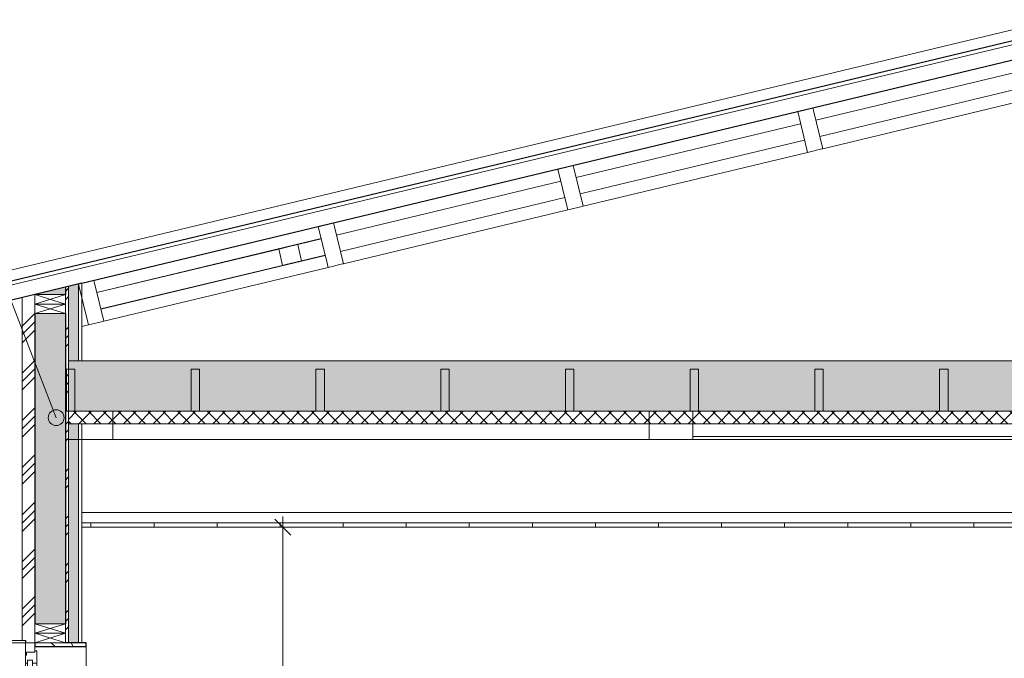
# Model space of a CAD drawing. Header units: millimetres. Extents: x -21851 to 219842, y -3161 to 6433.
# Tile 16 of 81: x 49080 to 53764, y 2176 to 5216. Entities that reach past the tile are written whole.
import ezdxf

# ---------------------------------------------------------------- set-up
doc = ezdxf.new("R2010")
doc.units = ezdxf.units.MM
for name, color, linetype, lineweight in [('A-ANNO-DIMS', 211, 'Continuous', 9), ('A-ANNO-DIMS-50', 211, 'Continuous', 9), ('A-CLNG', 13, 'Continuous', 13), ('A-CLNG-FNSH', 13, 'Continuous', 13), ('A-CLNG-PATT', 13, 'Continuous', 13), ('A-DETL-GENF', 92, 'Continuous', 13), ('A-FLOR-FNSH', 192, 'Continuous', 13), ('A-FLOR-PATT', 8, 'Continuous', 13), ('A-GLAZ', 151, 'Continuous', 13), ('A-ROOF', 132, 'Continuous', 13), ('A-ROOF-FNSH', 132, 'Continuous', 13), ('A-WALL', 113, 'Continuous', 13), ('A-WALL-FNSH', 113, 'Continuous', 13), ('A-WALL-PATT', 111, 'Continuous', 13), ('G-ANNO-TEXT', 231, 'Continuous', 9), ('I-WALL', 2, 'Continuous', 13), ('S-BEAM', 12, 'Continuous', 13)]:
    doc.layers.add(name, color=color, linetype=linetype, lineweight=lineweight)
doc.styles.add('Trebuchet MS', font='trebuc.ttf', dxfattribs={"height": 90})
doc.dimstyles.new('Cotes100e_Intérieur', dxfattribs={"dimscale": 304.8, "dimtxt": 92.785582, "dimasz": 0.246063, "dimexe": 0.164042, "dimexo": 0.0625, "dimgap": 0.032808, "dimtad": 1, "dimdec": 0, "dimlfac": 0.1, "dimzin": 0, "dimdsep": 46, "dimtxsty": 'Trebuchet MS', "dimblk1": 'OBLIQUE', "dimblk2": 'OBLIQUE', "dimsah": 1, "dimcen": 0.09, "dimdle": 0.164042, "dimazin": 0, "dimtfac": 1, "dimtdec": 4, "dimtix": 1, "dimtmove": 0, "dimatfit": 3, "dimfxl": 0.164042, "dimfxlon": 1, "dimtvp": 1, "dimtolj": 1, "dimtzin": 0, "dimarcsym": 2})
pattern_1 = [(45, (66518.88, 3183.11), (-112.2532, 112.2532), []), (45, (66558.56, 3183.11), (0, 224.5064), []), (45, (66479.19, 3183.11), (0, 224.5064), [])]
pattern_2 = [(315, (48994.544, 2034.6), (177.7999, -88.8996), [15.715, -110.008]), (315, (49072.33, 2001.266), (177.7999, -88.8996), [15.715, -110.008]), (315, (48994.544, 1990.15), (177.7999, -88.8996), [15.715, -110.008]), (315, (49072.33, 1956.815), (177.7999, -88.8996), [15.715, -110.008]), (341.565, (49005.656, 2023.49), (355.59962, -88.89985), [35.141, -245.986]), (341.565, (49038.994, 2012.379), (355.59962, -88.89985), [35.141, -245.986]), (341.565, (49005.656, 1979.04), (355.59962, -88.89985), [35.141, -245.986]), (341.565, (49038.994, 1967.928), (355.59962, -88.89985), [35.141, -245.986]), (45, (49072.33, 2023.49), (-177.7999, -88.8996), [15.715, -110.008]), (45, (48994.544, 1990.15), (-177.7999, -88.8996), [15.715, -110.008]), (45, (49072.33, 1979.04), (-177.7999, -88.8996), [15.715, -110.008]), (45, (48994.544, 1945.7), (-177.7999, -88.8996), [15.715, -110.008]), (18.435, (49038.994, 2012.379), (-355.59962, -88.89985), [35.141, -245.986]), (18.435, (49005.657, 2001.266), (-355.59962, -88.89985), [35.141, -245.986]), (18.435, (49038.994, 1967.928), (-355.59962, -88.89985), [35.141, -245.986]), (18.435, (49005.657, 1956.815), (-355.59962, -88.89985), [35.141, -245.986])]

# ---------------------------------------------------------------- blocks, each defined once
blk = doc.blocks.new('Family - IfcBeam - FP-251653-COUPE JJ_50')
at = {"layer": 'S-BEAM', "color": 10, "lineweight": 18}
for p, q in [((-7973, 3551.5), (-7975.5, 3551.5)), ((-7975.5, 3551.5), (-7975.5, 3364.1)), ((-7935.5, 3551.5), (-7973, 3551.5)), ((-7935.5, 3538.8), (-7935.5, 3551.5)), ((-7935.5, 3351.5), (-7935.5, 3538.8)), ((-7975.5, 3364.1), (-7975.5, 3351.5)), ((-7975.5, 3351.5), (-7938.1, 3351.5)), ((-7938.1, 3351.5), (-7935.5, 3351.5))]:
    blk.add_line(p, q, dxfattribs=at)
blk = doc.blocks.new('Family - IfcBeam - ENTRETOISE-251702-COUPE JJ_50')
at = {"layer": 'S-BEAM', "color": 10, "lineweight": 18}
blk.add_line((-10330, 4171.4), (-10324.1, 4172.8), dxfattribs=at)
blk = doc.blocks.new('Family - IfcBeam - PANNE-251724-COUPE JJ_50')
at = {"layer": 'S-BEAM', "color": 10, "lineweight": 18}
for p, q in [((-9192.7, 4505.7), (-9197.7, 4504.5)), ((-9197.7, 4504.5), (-9154.2, 4323.3)), ((-9124.8, 4522), (-9192.7, 4505.7)), ((-9121.6, 4508.8), (-9124.8, 4522)), ((-9078.1, 4327.6), (-9121.6, 4508.8)), ((-9154.2, 4323.3), (-9151, 4310.1)), ((-9151, 4310.1), (-9083, 4326.4)), ((-9083, 4326.4), (-9078.1, 4327.6))]:
    blk.add_line(p, q, dxfattribs=at)
blk = doc.blocks.new('Family - IfcPlate - PLAT-251758-COUPE JJ_50')
at = {"layer": 'S-BEAM', "color": 10, "lineweight": 18}
for p, q in [((-6834, 4866.3), (-7937.8, 4601.3)), ((-8010.7, 4583.8), (-9078.1, 4327.6)), ((-9151, 4310.1), (-10218.3, 4053.8)), ((-10291.3, 4036.3), (-11358.6, 3780.1)), ((-11431.6, 3762.5), (-11463, 3755))]:
    blk.add_line(p, q, dxfattribs=at)
blk = doc.blocks.new('Family - IfcBeam - CVT-251786-COUPE JJ_50')
at = {"layer": 'S-BEAM', "color": 10, "lineweight": 18}
blk.add_line((-8556.9, 3216.5), (-6890.7, 3216.5), dxfattribs=at)
blk = doc.blocks.new('Family - IfcBeam - ENTRETOISE-251856-COUPE JJ_50')
at = {"layer": 'S-BEAM', "color": 10, "lineweight": 18}
for p, q in [((-10330, 4171.4), (-11391.4, 3916.6)), ((-11372.5, 3838), (-10305.2, 4094.2))]:
    blk.add_line(p, q, dxfattribs=at)
blk = doc.blocks.new('Family - IfcBeam - FP-251982-COUPE JJ_50')
at = {"layer": 'S-BEAM', "color": 10, "lineweight": 18}
for p, q in [((-9753.2, 3551.5), (-9755.7, 3551.5)), ((-9755.7, 3551.5), (-9755.7, 3364.1)), ((-9715.7, 3551.5), (-9753.2, 3551.5)), ((-9715.7, 3538.8), (-9715.7, 3551.5)), ((-9715.7, 3351.5), (-9715.7, 3538.8)), ((-9755.7, 3364.1), (-9755.7, 3351.5)), ((-9755.7, 3351.5), (-9718.3, 3351.5)), ((-9718.3, 3351.5), (-9715.7, 3351.5))]:
    blk.add_line(p, q, dxfattribs=at)
blk = doc.blocks.new('Family - IfcBeam - ENTRETOISE-252012-COUPE JJ_50')
at = {"layer": 'S-BEAM', "color": 10, "lineweight": 18}
blk.add_line((-10305.1, 4093.8), (-10313.6, 4091.8), dxfattribs=at)
blk = doc.blocks.new('Family - IfcBeam - FP-252018-COUPE JJ_50')
at = {"layer": 'S-BEAM', "color": 10, "lineweight": 18}
for p, q in [((-8566.4, 3551.5), (-8568.9, 3551.5)), ((-8568.9, 3551.5), (-8568.9, 3364.1)), ((-8528.9, 3551.5), (-8566.4, 3551.5)), ((-8528.9, 3538.8), (-8528.9, 3551.5)), ((-8528.9, 3351.5), (-8528.9, 3538.8)), ((-8568.9, 3364.1), (-8568.9, 3351.5)), ((-8568.9, 3351.5), (-8531.5, 3351.5)), ((-8531.5, 3351.5), (-8528.9, 3351.5))]:
    blk.add_line(p, q, dxfattribs=at)
blk = doc.blocks.new('Family - IfcBeam - FP-252082-COUPE JJ_50')
at = {"layer": 'S-BEAM', "color": 10, "lineweight": 18}
for p, q in [((-11533.4, 3551.5), (-11536, 3551.5)), ((-11536, 3551.5), (-11536, 3364.1)), ((-11496, 3551.5), (-11533.4, 3551.5)), ((-11496, 3538.8), (-11496, 3551.5)), ((-11496, 3351.5), (-11496, 3538.8)), ((-11536, 3364.1), (-11536, 3351.5)), ((-11536, 3351.5), (-11498.5, 3351.5)), ((-11498.5, 3351.5), (-11496, 3351.5))]:
    blk.add_line(p, q, dxfattribs=at)
blk = doc.blocks.new('Family - IfcBeam - CVT-252086-COUPE JJ_50')
at = {"layer": 'S-BEAM', "color": 10, "lineweight": 18}
for p, q in [((-11541, 3351.5), (-11541, 3225)), ((-11526.7, 3351.5), (-11541, 3351.5)), ((-11316, 3351.5), (-11526.7, 3351.5)), ((-11316, 3342.9), (-11316, 3351.5)), ((-11316, 3216.5), (-11316, 3342.9)), ((-11541, 3225), (-11541, 3216.5)), ((-11541, 3216.5), (-11330.2, 3216.5)), ((-11330.2, 3216.5), (-11316, 3216.5))]:
    blk.add_line(p, q, dxfattribs=at)
blk = doc.blocks.new('Family - IfcBeam - ENTRETOISE-252148-COUPE JJ_50')
at = {"layer": 'S-BEAM', "color": 10, "lineweight": 18}
for p, q in [((-11391.3, 3916.2), (-10526.3, 4123.9)), ((-10507.6, 4046.1), (-11372.6, 3838.4))]:
    blk.add_line(p, q, dxfattribs=at)
blk = doc.blocks.new('Family - IfcBeam - CVT-252300-COUPE JJ_50')
at = {"layer": 'S-BEAM', "color": 10, "lineweight": 18}
blk.add_line((-8556.9, 3231.5), (-6890.7, 3231.5), dxfattribs=at)
blk = doc.blocks.new('Family - IfcBeam - ENTRETOISE-252328-COUPE JJ_50')
at = {"layer": 'S-BEAM', "color": 10, "lineweight": 18}
for p, q in [((-10436, 4145.5), (-10324, 4172.4)), ((-10450.7, 4142), (-10526.3, 4123.9)), ((-10526.3, 4123.9), (-10522.9, 4109.8)), ((-10436, 4145.5), (-10450.7, 4142)), ((-10420.3, 4080.2), (-10436, 4145.5)), ((-10522.9, 4109.8), (-10507.6, 4046.1)), ((-10417.4, 4067.7), (-10420.3, 4080.2)), ((-10417.4, 4067.7), (-10305.3, 4094.6)), ((-10507.6, 4046.1), (-10491.7, 4049.9)), ((-10491.7, 4049.9), (-10417.4, 4067.7))]:
    blk.add_line(p, q, dxfattribs=at)
blk = doc.blocks.new('Family - IfcBeam - PANNE-252336-COUPE JJ_50')
at = {"layer": 'S-BEAM', "color": 10, "lineweight": 18}
for p, q in [((-8052.4, 4779.5), (-8057.4, 4778.3)), ((-8057.4, 4778.3), (-8013.9, 4597)), ((-7984.5, 4795.8), (-8052.4, 4779.5)), ((-7981.3, 4782.5), (-7984.5, 4795.8)), ((-7937.8, 4601.3), (-7981.3, 4782.5)), ((-8013.9, 4597), (-8010.7, 4583.8)), ((-8010.7, 4583.8), (-7942.7, 4600.1)), ((-7942.7, 4600.1), (-7937.8, 4601.3))]:
    blk.add_line(p, q, dxfattribs=at)
blk = doc.blocks.new('Family - IfcBeam - CVT-252366-COUPE JJ_50')
at = {"layer": 'S-BEAM', "color": 10, "lineweight": 18}
for p, q in [((-8681.6, 3351.5), (-8764.3, 3351.5)), ((-8764.3, 3351.5), (-8764.3, 3271.7)), ((-8556.9, 3351.5), (-8681.6, 3351.5)), ((-8556.9, 3299.8), (-8556.9, 3351.5)), ((-8556.9, 3216.5), (-8556.9, 3299.8)), ((-8764.3, 3271.7), (-8764.3, 3216.5)), ((-11316, 3216.5), (-8764.3, 3216.5)), ((-8764.3, 3216.5), (-8638.5, 3216.5)), ((-8638.5, 3216.5), (-8556.9, 3216.5))]:
    blk.add_line(p, q, dxfattribs=at)
blk = doc.blocks.new('Family - IfcBeam - FP-252416-COUPE JJ_50')
at = {"layer": 'S-BEAM', "color": 10, "lineweight": 18}
for p, q in [((-10940, 3551.5), (-10942.6, 3551.5)), ((-10942.6, 3551.5), (-10942.6, 3364.1)), ((-10902.6, 3551.5), (-10940, 3551.5)), ((-10902.6, 3538.8), (-10902.6, 3551.5)), ((-10902.6, 3351.5), (-10902.6, 3538.8)), ((-10942.6, 3364.1), (-10942.6, 3351.5)), ((-10942.6, 3351.5), (-10905.1, 3351.5)), ((-10905.1, 3351.5), (-10902.6, 3351.5))]:
    blk.add_line(p, q, dxfattribs=at)
blk = doc.blocks.new('Family - IfcBeam - ENTRETOISE-252440-COUPE JJ_50')
at = {"layer": 'S-BEAM', "color": 10, "lineweight": 18}
for p, q in [((-11391.5, 3917.2), (-10324.2, 4173.4)), ((-11372.4, 3837.4), (-10305.1, 4093.7))]:
    blk.add_line(p, q, dxfattribs=at)
blk = doc.blocks.new('Family - IfcBeam - ENTRETOISE-252452-COUPE JJ_50')
at = {"layer": 'S-BEAM', "color": 10, "lineweight": 18}
for p, q in [((-7970.5, 4737.4), (-6871.5, 5001.3)), ((-6871.5, 4919), (-7951.8, 4659.7)), ((-9110.7, 4463.7), (-8043.4, 4719.9)), ((-8024.7, 4642.1), (-9092.1, 4385.9)), ((-10251, 4189.9), (-9183.7, 4446.2)), ((-9165, 4368.4), (-10232.4, 4112.1))]:
    blk.add_line(p, q, dxfattribs=at)
blk = doc.blocks.new('Family - IfcBeam - FP-252478-COUPE JJ_50')
at = {"layer": 'S-BEAM', "color": 10, "lineweight": 18}
for p, q in [((-7379.6, 3551.5), (-7382.1, 3551.5)), ((-7382.1, 3551.5), (-7382.1, 3364.1)), ((-7342.1, 3551.5), (-7379.6, 3551.5)), ((-7342.1, 3538.8), (-7342.1, 3551.5)), ((-7342.1, 3351.5), (-7342.1, 3538.8)), ((-7382.1, 3364.1), (-7382.1, 3351.5)), ((-7382.1, 3351.5), (-7344.6, 3351.5)), ((-7344.6, 3351.5), (-7342.1, 3351.5))]:
    blk.add_line(p, q, dxfattribs=at)
blk = doc.blocks.new('Family - IfcBeam - PANNE-252510-COUPE JJ_50')
at = {"layer": 'S-BEAM', "color": 10, "lineweight": 18}
for p, q in [((-10333, 4232), (-10338, 4230.8)), ((-10338, 4230.8), (-10294.5, 4049.5)), ((-10265, 4248.3), (-10333, 4232)), ((-10261.9, 4235), (-10265, 4248.3)), ((-10218.3, 4053.8), (-10261.9, 4235)), ((-10294.5, 4049.5), (-10291.3, 4036.3)), ((-10291.3, 4036.3), (-10223.3, 4052.6)), ((-10223.3, 4052.6), (-10218.3, 4053.8))]:
    blk.add_line(p, q, dxfattribs=at)
blk = doc.blocks.new('Family - IfcBeam - FP-252566-COUPE JJ_50')
at = {"layer": 'S-BEAM', "color": 10, "lineweight": 18}
for p, q in [((-9159.8, 3551.5), (-9162.3, 3551.5)), ((-9162.3, 3551.5), (-9162.3, 3364.1)), ((-9122.3, 3551.5), (-9159.8, 3551.5)), ((-9122.3, 3538.8), (-9122.3, 3551.5)), ((-9122.3, 3351.5), (-9122.3, 3538.8)), ((-9162.3, 3364.1), (-9162.3, 3351.5)), ((-9162.3, 3351.5), (-9124.9, 3351.5)), ((-9124.9, 3351.5), (-9122.3, 3351.5))]:
    blk.add_line(p, q, dxfattribs=at)
blk = doc.blocks.new('Family - IfcBeam - PANNE-252568-COUPE JJ_50')
at = {"layer": 'S-BEAM', "color": 10, "lineweight": 18}
for p, q in [((-11473.3, 3958.2), (-11478.2, 3957)), ((-11478.2, 3957), (-11434.7, 3775.8)), ((-11405.3, 3974.5), (-11473.3, 3958.2)), ((-11402.1, 3961.3), (-11405.3, 3974.5)), ((-11358.6, 3780.1), (-11402.1, 3961.3)), ((-11434.7, 3775.8), (-11431.6, 3762.5)), ((-11431.6, 3762.5), (-11363.6, 3778.9)), ((-11363.6, 3778.9), (-11358.6, 3780.1))]:
    blk.add_line(p, q, dxfattribs=at)
blk = doc.blocks.new('Family - IfcBeam - FP-252604-COUPE JJ_50')
at = {"layer": 'S-BEAM', "color": 10, "lineweight": 18}
for p, q in [((-10346.6, 3551.5), (-10349.1, 3551.5)), ((-10349.1, 3551.5), (-10349.1, 3364.1)), ((-10309.1, 3551.5), (-10346.6, 3551.5)), ((-10309.1, 3538.8), (-10309.1, 3551.5)), ((-10309.1, 3351.5), (-10309.1, 3538.8)), ((-10349.1, 3364.1), (-10349.1, 3351.5)), ((-10349.1, 3351.5), (-10311.7, 3351.5)), ((-10311.7, 3351.5), (-10309.1, 3351.5))]:
    blk.add_line(p, q, dxfattribs=at)
blk = doc.blocks.new('GROUPE SCOLAIRE ST JULIEN - PRO - Ind A_importrevit_ifc-2-COUPE JJ_50')
at = {"layer": 'S-BEAM', "color": 10, "lineweight": 18}
for name in ['Family - IfcBeam - ENTRETOISE-252452-COUPE JJ_50', 'Family - IfcPlate - PLAT-251758-COUPE JJ_50', 'Family - IfcBeam - PANNE-252336-COUPE JJ_50', 'Family - IfcBeam - PANNE-251724-COUPE JJ_50', 'Family - IfcBeam - PANNE-252510-COUPE JJ_50', 'Family - IfcBeam - ENTRETOISE-252440-COUPE JJ_50', 'Family - IfcBeam - ENTRETOISE-251856-COUPE JJ_50', 'Family - IfcBeam - ENTRETOISE-252328-COUPE JJ_50', 'Family - IfcBeam - ENTRETOISE-251702-COUPE JJ_50', 'Family - IfcBeam - ENTRETOISE-252148-COUPE JJ_50', 'Family - IfcBeam - ENTRETOISE-252012-COUPE JJ_50', 'Family - IfcBeam - PANNE-252568-COUPE JJ_50', 'Family - IfcBeam - FP-252082-COUPE JJ_50', 'Family - IfcBeam - FP-252416-COUPE JJ_50', 'Family - IfcBeam - FP-252604-COUPE JJ_50', 'Family - IfcBeam - FP-251982-COUPE JJ_50', 'Family - IfcBeam - FP-252566-COUPE JJ_50', 'Family - IfcBeam - FP-252018-COUPE JJ_50', 'Family - IfcBeam - FP-251653-COUPE JJ_50', 'Family - IfcBeam - FP-252478-COUPE JJ_50', 'Family - IfcBeam - CVT-252086-COUPE JJ_50', 'Family - IfcBeam - CVT-252366-COUPE JJ_50', 'Family - IfcBeam - CVT-252300-COUPE JJ_50', 'Family - IfcBeam - CVT-251786-COUPE JJ_50']:
    blk.add_blockref(name, (0, 0), dxfattribs=at)
blk = doc.blocks.new('Menuiserie Alu - 1V _ 1fixe - 300x180cm - Bavettes Alu-V20-COUPE JJ_50')
at = {"layer": 'A-GLAZ', "color": 30}
for p, q in [((-11730, 2260), (-11844, 2260)), ((-11844, 2260), (-11844, 2250)), ((-11844, 2250), (-11730, 2250)), ((-11686, 2250), (-11731, 2250)), ((-11731, 2250), (-11731, 2191)), ((-11730, 2250), (-11730, 2260)), ((-11686, 2205), (-11686, 2250)), ((-11726, 2191), (-11726, 2205)), ((-11726, 2205), (-11686, 2205)), ((-11726, 2205), (-11726, 2191)), ((-11686, 2205), (-11726, 2205)), ((-11677, 2211), (-11686, 2211)), ((-11686, 2211), (-11686, 2205)), ((-11677, 2153), (-11677, 2211)), ((-11731, 2191), (-11726, 2191)), ((-11726, 2191), (-11731, 2191)), ((-11731, 2191), (-11731, 2153)), ((-11698, 2167), (-11722, 2167)), ((-11722, 2167), (-11722, 533)), ((-11722, 2153), (-11722, 2167)), ((-11722, 2167), (-11698, 2167)), ((-11698, 533), (-11698, 2167)), ((-11698, 2167), (-11698, 2153)), ((-11731, 2153), (-11722, 2153)), ((-11731, 2153), (-11731, 547)), ((-11698, 2153), (-11677, 2153)), ((-11677, 547), (-11677, 2153)), ((-11661, 1033), (-11677, 1033)), ((-11657.5, 1014.3), (-11661, 1014.3)), ((-11618, 990.2), (-11661, 990.2)), ((-11642.4, 985.4), (-11661, 987.7)), ((-11618, 990.2), (-11618, 895)), ((-11677, 967), (-11661, 967)), ((-11633.6, 964.3), (-11633.6, 975.5)), ((-11618, 886.7), (-11618, 895)), ((-11621.9, 885), (-11618.7, 885)), ((-11722, 547), (-11731, 547)), ((-11731, 547), (-11731, 509)), ((-11722, 533), (-11722, 547)), ((-11722, 533), (-11698, 533)), ((-11698, 533), (-11722, 533)), ((-11677, 547), (-11698, 547)), ((-11698, 547), (-11698, 533)), ((-11677, 489), (-11677, 547)), ((-11726, 509), (-11731, 509)), ((-11731, 509), (-11731, 450)), ((-11731, 509), (-11726, 509)), ((-11726, 495), (-11726, 509)), ((-11726, 509), (-11726, 495)), ((-11686, 495), (-11726, 495)), ((-11726, 495), (-11686, 495)), ((-11686, 450), (-11686, 495)), ((-11686, 495), (-11686, 489)), ((-11686, 489), (-11677, 489)), ((-11755.4, 456), (-11755.4, 439.9)), ((-11755.4, 439.9), (-11750.4, 439.9)), ((-11731, 459.5), (-11753.1, 458.4)), ((-11752.9, 442.4), (-11752.9, 450)), ((-11752.9, 450), (-11731, 450)), ((-11750.4, 442.4), (-11752.9, 442.4)), ((-11750.4, 439.9), (-11750.4, 442.4)), ((-11731, 450), (-11731, 459.5)), ((-11731, 450), (-11686, 450)), ((-11443, 465), (-11686, 465)), ((-11686, 465), (-11686, 450)), ((-11541, 450), (-11443, 450)), ((-11443, 450), (-11443, 465))]:
    blk.add_line(p, q, dxfattribs=at)
at = {"layer": 'A-GLAZ', "color": 30, "flags": 128}
for points in [[(-11661, 1033), (-11661, 1032.5), (-11661, 1031.2), (-11661, 1029), (-11661, 1026), (-11661, 1022.4), (-11661, 1018), (-11661, 1013.3), (-11661, 1008.1), (-11661, 1002.7), (-11661, 997.3), (-11661, 991.9), (-11661, 986.7), (-11661, 982), (-11661, 977.6), (-11661, 974), (-11661, 971), (-11661, 968.8), (-11661, 967.5), (-11661, 967)], [(-11618, 1002.5), (-11618, 999.3), (-11618, 996.1), (-11618, 993), (-11618, 990.2)], [(-11622.3, 885.2), (-11621.9, 885), (-11622.3, 885.2), (-11623.2, 885.7), (-11624.8, 886.5), (-11626.9, 887.5), (-11629.5, 888.9), (-11632.5, 890.4), (-11635.8, 892.1)]]:
    blk.add_lwpolyline(points, dxfattribs=at)
at = {"layer": 'A-GLAZ', "color": 30}
for centre, radius, start, end in [((-11643.6, 975.5), 10, 0, 83), ((-11677.1, 951.8), 45.3, 343.9884, 16.0116), ((-11676.8, 927.1), 44.9, 344.2614, 15.7386), ((-11664.2, 906.4), 31.8, 339.0637, 15.6727), ((-11753, 456), 2.4, 93, 180)]:
    blk.add_arc(centre, radius, start, end, dxfattribs=at)
for points, knots in [([(-11657.5, 1014.3), (-11657.5, 1014.3), (-11657.4, 1014.3), (-11657.2, 1014.3), (-11656.5, 1014.1), (-11655.2, 1013.9), (-11653.6, 1013.6), (-11652.4, 1013.3), (-11651.3, 1013.1), (-11650.6, 1013), (-11650, 1012.9), (-11649.5, 1012.8), (-11648.8, 1012.6), (-11647.5, 1012.4), (-11645.6, 1012), (-11643.6, 1011.6), (-11642.2, 1011.4), (-11641.4, 1011.2), (-11640.8, 1011.1), (-11640.3, 1011), (-11639.5, 1010.8), (-11638.1, 1010.6), (-11636.2, 1010.2), (-11633.8, 1009.7), (-11630.7, 1009.1), (-11626.7, 1008.3), (-11623.6, 1007.7), (-11622, 1007.4)], [0.5, 0.5, 0.5, 0.5, 0.5078125, 0.515625, 0.53125, 0.5625, 0.578125, 0.59375, 0.609375, 0.6171875, 0.625, 0.6328125, 0.640625, 0.65625, 0.6875, 0.71875, 0.734375, 0.7421875, 0.75, 0.7578125, 0.765625, 0.78125, 0.8125, 0.84375, 0.875, 0.9375, 1, 1, 1, 1]), ([(-11622, 1007.4), (-11621.6, 1007.4), (-11621.1, 1007.2), (-11620.5, 1006.9), (-11620.2, 1006.7), (-11619.9, 1006.5), (-11619.7, 1006.3), (-11619.5, 1006.1), (-11619.3, 1005.9), (-11619.1, 1005.7), (-11618.9, 1005.5), (-11618.7, 1005.2), (-11618.5, 1004.7), (-11618.3, 1004.2), (-11618, 1003.5), (-11618, 1002.9), (-11618, 1002.5)], [0, 0, 0, 0, 0.166667, 0.25, 0.291667, 0.333333, 0.375, 0.416667, 0.458333, 0.5, 0.541667, 0.583333, 0.666667, 0.75, 0.833333, 1, 1, 1, 1]), ([(-11619.1, 1005.7), (-11619.2, 1005.8), (-11619.3, 1005.9), (-11619.5, 1006.1), (-11619.7, 1006.3), (-11619.9, 1006.5), (-11620.2, 1006.7), (-11620.5, 1006.9), (-11621.1, 1007.2), (-11621.6, 1007.4), (-11622, 1007.4)], [0.5, 0.5, 0.5, 0.5, 0.5416667, 0.5833333, 0.625, 0.6666667, 0.7083333, 0.75, 0.8333333, 1, 1, 1, 1]), ([(-11618, 886.7), (-11618, 886.4), (-11618, 886.1), (-11618.2, 885.7), (-11618.3, 885.5), (-11618.4, 885.4), (-11618.5, 885.3), (-11618.6, 885.2), (-11618.6, 885.1), (-11618.7, 885.1), (-11618.7, 885), (-11618.7, 885), (-11618.7, 885)], [0, 0, 0, 0, 0.125, 0.1875, 0.25, 0.28125, 0.3125, 0.34375, 0.375, 0.40625, 0.4375, 0.5, 0.5, 0.5, 0.5]), ([(-11618.7, 885), (-11618.7, 885), (-11618.7, 885), (-11618.7, 885.1), (-11618.6, 885.1), (-11618.6, 885.2), (-11618.5, 885.3), (-11618.4, 885.4), (-11618.4, 885.4), (-11618.4, 885.5)], [0.5, 0.5, 0.5, 0.5, 0.5625, 0.59375, 0.625, 0.65625, 0.6875, 0.71875, 0.75, 0.75, 0.75, 0.75])]:
    blk.add_open_spline(points, degree=3, knots=knots, dxfattribs=at)
blk.add_open_spline([(-11635.8, 892.1), (-11635.6, 892.6), (-11635.1, 893.5), (-11634.7, 894.5), (-11634.5, 895)], degree=3, dxfattribs=at)
blk = doc.blocks.new('STR_RECTANGLE - Croix 45x145-8086014-COUPE JJ_50')
at = {"layer": 'A-DETL-GENF'}
for p, q in [((-11686, 245), (-11686, 200)), ((-11686, 245), (-11686, 200)), ((-11541, 200), (-11686, 245)), ((-11686, 200), (-11541, 245)), ((-11541, 200), (-11541, 245)), ((-11541, 200), (-11541, 245)), ((-11686, 200), (-11541, 200)), ((-11686, 200), (-11541, 200))]:
    blk.add_line(p, q, dxfattribs=at)
blk = doc.blocks.new('STR_RECTANGLE - Croix 45x145-V28-COUPE JJ_50')
at = {"layer": 'A-DETL-GENF'}
for p, q in [((-11541, 290), (-11686, 290)), ((-11686, 290), (-11686, 245)), ((-11686, 290), (-11686, 245)), ((-11541, 290), (-11686, 290)), ((-11541, 245), (-11686, 290)), ((-11686, 245), (-11541, 290)), ((-11541, 245), (-11541, 290)), ((-11541, 245), (-11541, 290)), ((-11686, 245), (-11541, 245)), ((-11686, 245), (-11541, 245))]:
    blk.add_line(p, q, dxfattribs=at)
blk = doc.blocks.new('DIMBLOCK9-COUPE JJ_50')
at = {"layer": 'A-ANNO-DIMS-50'}
for p, q in [((50331.7, 2800), (50294.2, 2837.5)), ((50331.7, 2850), (50331.7, -50)), ((50331.7, 2800), (50281.7, 2800)), ((50331.7, 2800), (50369.2, 2762.5)), ((50331.7, 2800), (50381.7, 2800)), ((50331.7, 0), (50281.7, 0)), ((50331.7, 0), (50294.2, 37.5)), ((50331.7, 0), (50369.2, -37.5)), ((50331.7, 0), (50381.7, 0))]:
    blk.add_line(p, q, dxfattribs=at)
at = {"layer": 'A-ANNO-DIMS-50', "color": 0, "insert": (50206.5, 1300.9), "char_height": 90, "width": 237.783, "attachment_point": 1, "rotation": 90, "line_spacing_factor": 1.048425, "style": 'Trebuchet MS'}
blk.add_mtext('280', dxfattribs=at)
blk = doc.blocks.new('_Oblique')
at = {"color": 0, "linetype": 'ByBlock', "lineweight": -2}
blk.add_line((-0.5, -0.5), (0.5, 0.5), dxfattribs=at)

msp = doc.modelspace()

# ---------------------------------------------------------------- hatches: boundary and pattern name
at = {"layer": 'A-CLNG-PATT'}
h = msp.add_hatch(dxfattribs=at)
h.set_pattern_fill('FP_73', color=30, angle=-135, style=0, pattern_type=2)
h.set_pattern_definition([(225, (71511.344, 3591.475), (-88.89959, -177.79988), [15.715, -110.008]), (225, (71478.006, 3513.69), (-88.89959, -177.79988), [15.715, -110.008]), (225, (71466.894, 3591.475), (-88.89959, -177.79988), [15.715, -110.008]), (225, (71433.557, 3513.69), (-88.89959, -177.79988), [15.715, -110.008]), (251.565, (71500.23, 3580.362), (-88.89985, -355.599625), [35.141, -245.986]), (251.565, (71489.12, 3547.024), (-88.89985, -355.599625), [35.141, -245.986]), (251.565, (71455.782, 3580.362), (-88.89985, -355.599625), [35.141, -245.986]), (251.565, (71444.67, 3547.024), (-88.89985, -355.599625), [35.141, -245.986]), (315, (71500.23, 3513.69), (-88.89959, 177.79988), [15.715, -110.008]), (315, (71466.894, 3591.475), (-88.89959, 177.79988), [15.715, -110.008]), (315, (71455.78, 3513.69), (-88.89959, 177.79988), [15.715, -110.008]), (315, (71422.444, 3591.475), (-88.89959, 177.79988), [15.715, -110.008]), (288.435, (71489.12, 3547.024), (-88.89985, 355.599625), [35.141, -245.986]), (288.435, (71478.007, 3580.362), (-88.89985, 355.599625), [35.141, -245.986]), (288.435, (71444.67, 3547.024), (-88.89985, 355.599625), [35.141, -245.986]), (288.435, (71433.557, 3580.362), (-88.89985, 355.599625), [35.141, -245.986])])
h.paths.add_polyline_path([(58841, 3351.5), (58841, 3591.5), (49312.5, 3591.5), (49312.5, 3351.5), (58817.2, 3351.5)])
h.paths.add_polyline_path([(93710.1, 3351.5), (93710.1, 3591.5), (85685.2, 3591.5), (85685.2, 3351.5), (93668, 3351.5)])
h = msp.add_hatch(dxfattribs=at)
h.set_pattern_fill('FP_72', color=30, angle=-135, style=0, pattern_type=2)
h.set_pattern_definition([(225, (71511.344, 3591.475), (35.35534, -35.35534), []), (315, (71511.344, 3591.475), (35.35534, 35.35534), [])])
h.paths.add_polyline_path([(58796, 3291.5), (58796, 3351.5), (49312.5, 3351.5), (49312.5, 3291.5), (58778, 3291.5)])
h.paths.add_polyline_path([(93710.1, 3291.5), (93710.1, 3351.5), (85685.2, 3351.5), (85685.2, 3291.5), (93668, 3291.5)])
h = msp.add_hatch(dxfattribs=at)
h.set_pattern_fill('FP_68', color=30, style=0, pattern_type=2)
h.set_pattern_definition([(90, (66518.88, 3183.1), (-300, 2e-14), [])])
h.paths.add_polyline_path([(58587.1, 2800), (58778, 2800), (58778, 2820), (49375.5, 2820), (49375.5, 2800), (57667, 2800)])
at = {"layer": 'A-FLOR-PATT'}
h = msp.add_hatch(dxfattribs=at)
h.set_pattern_fill('FP_67', color=30, style=0, pattern_type=2)
h.set_pattern_definition([(108.435, (66573.02, 3183.11), (-208.24995, 416.49993), [79.025, -579.519]), (139.399, (66548.032, 3258.083), (-1249.504943, 1041.243068), [38.399, -1881.571]), (136.848, (66727.127, 3283.073), (-3123.769422, 2915.4788923), [91.346, -4475.934]), (109.983, (66660.487, 3345.548), (-624.746965, 1666.001328), [48.75, -2388.754]), (90, (66643.83, 3183.11), (-208.25, 208.25), [41.65, -166.6]), (118.443, (66643.8265, 3224.763), (1457.75313, -2707.248388), [113.682, -5570.435]), (84.289, (66589.682, 3324.723), (-208.263648, -1874.248384), [41.858, -2051.029]), (129.806, (66593.847, 3366.373), (833.00754, -1041.24396), [32.53, -1593.955])])
h.paths.add_polyline_path([(49395.5, 2231), (49395.5, 2250), (49152.5, 2250), (49152.5, 2231), (49385.6, 2231)])
at = {"layer": 'A-WALL-PATT'}
h = msp.add_hatch(dxfattribs=at)
h.set_pattern_fill('FP_57', color=30, angle=-135, style=0, pattern_type=2)
h.set_pattern_definition(pattern_2)
h.paths.add_polyline_path([(49152.5, 290), (49297.5, 290), (49297.5, 360), (49152.5, 360), (49152.5, 356.8)])
h.paths.add_polyline_path([(49152.5, 2340), (49297.5, 2340), (49297.5, 3817.1), (49152.5, 3817.1), (49152.5, 2346.6)])
h.paths.add_polyline_path([(49152.5, 3907.1), (49297.5, 3907.1), (49297.5, 3942), (49155.5, 3907.9)])
h = msp.add_hatch(dxfattribs=at)
h.set_pattern_fill('FP_36', color=30, style=0, pattern_type=2)
h.set_pattern_definition(pattern_1)
h.paths.add_polyline_path([(49312.5, 200), (49312.5, 450), (49297.5, 450), (49297.5, 200)])
h.paths.add_polyline_path([(49312.5, 2250), (49312.5, 3945.6), (49297.5, 3942), (49297.5, 2250)])
h = msp.add_hatch(dxfattribs=at)
h.set_pattern_fill('FP_57', color=30, angle=-135, style=0, pattern_type=2)
h.set_pattern_definition(pattern_2)
h.paths.add_polyline_path([(49312.5, -175), (49360.5, -175), (49360.5, 450), (49312.5, 450), (49312.5, -75)])
h.paths.add_polyline_path([(49312.5, 2250), (49360.5, 2250), (49360.5, 3291.5), (49312.5, 3291.5), (49312.5, 2275.6)])
h.paths.add_polyline_path([(49360.5, 3591.5), (49360.5, 3957.1), (49312.5, 3945.6), (49312.5, 3591.5)])
h = msp.add_hatch(dxfattribs=at)
h.set_pattern_fill('FP_36', color=30, style=0, pattern_type=2)
h.set_pattern_definition(pattern_1)
h.paths.add_polyline_path([(49092.5, 200), (49152.5, 200), (49152.5, 450), (49108.5, 450), (49108.5, 430.1), (49092.5, 428.7), (49092.5, 214.6)])
h.paths.add_polyline_path([(49108.5, 2250), (49152.5, 2250), (49152.5, 3907.1), (49092.5, 3892.7), (49092.5, 2260), (49107.5, 2260), (49107.5, 2251.5), (49108.5, 2251.5)])
at = {"layer": 'G-ANNO-TEXT'}
h = msp.add_hatch(color=7, dxfattribs=at)
edge = h.paths.add_edge_path()
edge.add_arc((49253.7, 3321), 37.5, 0, 360)

# ---------------------------------------------------------------- linework, layer by layer
at = {"layer": 'A-CLNG', "color": 30}
for p, q in [((58841, 3591.5), (49312.5, 3591.5)), ((58841, 3351.5), (49312.5, 3351.5)), ((49312.5, 3291.5), (58778, 3291.5)), ((58778, 2870), (49375.5, 2870)), ((58778, 2820), (49375.5, 2820))]:
    msp.add_line(p, q, dxfattribs=at)
at = {"layer": 'A-CLNG-FNSH', "color": 30}
msp.add_line((49375.5, 2800), (58778, 2800), dxfattribs=at)
at = {"layer": 'A-FLOR-FNSH', "color": 20, "lineweight": 25}
for p, q in [((49152.5, 2250), (49152.5, 2231)), ((49395.5, 2250), (49297.5, 2250)), ((49395.5, 2231), (49395.5, 2250)), ((49152.5, 2231), (49395.5, 2231))]:
    msp.add_line(p, q, dxfattribs=at)
at = {"layer": 'A-ROOF', "color": 20, "lineweight": 25}
for p, q in [((48914.5, 3942.6), (54002.6, 5164.1)), ((49375.5, 3960.7), (54002.6, 5071.5))]:
    msp.add_line(p, q, dxfattribs=at)
at = {"layer": 'A-ROOF', "color": 30}
msp.add_line((48914.5, 3922), (54002.6, 5143.5), dxfattribs=at)
at = {"layer": 'A-ROOF-FNSH', "color": 30}
msp.add_line((54002.6, 5215.5), (48914.5, 3994), dxfattribs=at)
at = {"layer": 'A-WALL', "color": 20, "lineweight": 25}
for p, q in [((49375.5, 3960.7), (48994.5, 3869.2)), ((49297.5, 3942), (49297.5, 3907.1)), ((49152.5, 3817.1), (49152.5, 2340)), ((49297.5, 3817.1), (49297.5, 2340))]:
    msp.add_line(p, q, dxfattribs=at)
at = {"layer": 'A-WALL', "color": 30}
for p, q in [((49312.5, 3945.6), (49312.5, 2250)), ((49360.5, 3957.1), (49360.5, 3591.5)), ((49092.5, 3892.7), (49092.5, 2260)), ((49360.5, 3291.5), (49360.5, 2250)), ((49063.5, 2260), (49107.5, 2260)), ((49107.5, 2260), (49107.5, 2251.5)), ((49107.5, 2251.5), (49108.5, 2251.5)), ((49108.5, 2251.5), (49108.5, 2250)), ((49108.5, 2250), (49152.5, 2250))]:
    msp.add_line(p, q, dxfattribs=at)
at = {"layer": 'A-WALL-FNSH', "color": 30}
for p, q in [((49375.5, 3591.5), (49375.5, 3960.7)), ((49375.5, 2250), (49375.5, 3291.5)), ((49297.5, 2250), (49297.5, 2250))]:
    msp.add_line(p, q, dxfattribs=at)
at = {"layer": 'G-ANNO-TEXT', "color": 50}
msp.add_line((49253.7, 3321), (48746.2, 4633.3), dxfattribs=at)
msp.add_circle((49253.7, 3321), 37.5, dxfattribs=at)
at = {"layer": 'I-WALL', "color": 30}
msp.add_line((49395.5, 465), (49395.5, 2231), dxfattribs=at)

# ---------------------------------------------------------------- block references
at = {"color": 50, "lineweight": 5}
msp.add_blockref('GROUPE SCOLAIRE ST JULIEN - PRO - Ind A_importrevit_ifc-2-COUPE JJ_50', (60838.5, 0), dxfattribs=at)
at = {"layer": 'A-DETL-GENF'}
for name, p in [('STR_RECTANGLE - Croix 45x145-V28-COUPE JJ_50', (60838.5, 3617.1)), ('STR_RECTANGLE - Croix 45x145-8086014-COUPE JJ_50', (60838.5, 3617.1)), ('STR_RECTANGLE - Croix 45x145-V28-COUPE JJ_50', (60838.5, 2050)), ('STR_RECTANGLE - Croix 45x145-8086014-COUPE JJ_50', (60838.5, 2050))]:
    msp.add_blockref(name, p, dxfattribs=at)
at = {"layer": 'A-GLAZ', "color": 30}
msp.add_blockref('Menuiserie Alu - 1V _ 1fixe - 300x180cm - Bavettes Alu-V20-COUPE JJ_50', (60838.5, 0), dxfattribs=at)

# ---------------------------------------------------------------- dimensions: what is measured, and where the dimension line sits
at = {"layer": 'A-ANNO-DIMS'}
dim = msp.add_linear_dim(base=(50331.7, 0), p1=(50381.7, 2800), p2=(50381.7, 0), angle=90, dimstyle='Cotes100e_Intérieur', override={"dimpost": '<>', "dimfxl": 2800}, dxfattribs=at)
dim.commit()
dim.dimension.update_dxf_attribs({"geometry": 'DIMBLOCK9-COUPE JJ_50', "text_midpoint": (50275.9, 1400)})

doc.saveas('drawing.dxf')
